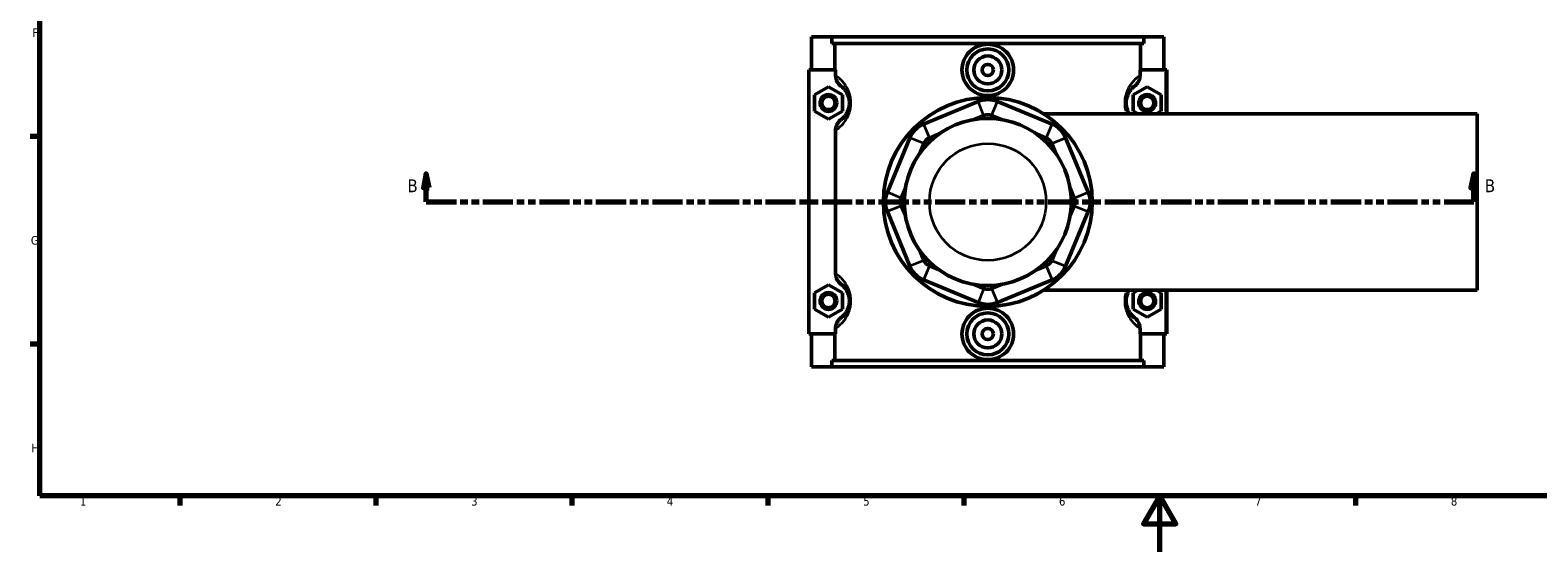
# Model space of a CAD drawing. Header units: millimetres. Extents: x 0 to 898, y -421 to 994.
# Tile 2 of 7: x 17 to 556, y 0 to 187. Entities that reach past the tile are written whole.
import ezdxf

# ---------------------------------------------------------------- set-up
doc = ezdxf.new("R2010")
doc.units = ezdxf.units.MM
doc.linetypes.add('DOUBLE_DASH_CHAIN', pattern=[1.2403, 0.6614, -0.0827, 0.1654, -0.0827, 0.1654, -0.0827])
for name, color, linetype, lineweight in [('Border (ANSI)', 7, 'Continuous', 70), ('Section Line (ANSI)', 7, 'DOUBLE_DASH_CHAIN', 70), ('Visible (ANSI)', 7, 'Continuous', 50), ('Visible Narrow (ANSI)', 7, 'Continuous', 35)]:
    doc.layers.add(name, color=color, linetype=linetype, lineweight=lineweight)
doc.styles.add('Label Text (ANSI)', font='tahoma.ttf')
doc.styles.add('Note Text (ANSI)', font='tahoma.ttf')

# ---------------------------------------------------------------- blocks, each defined once
blk = doc.blocks.new('Borders Default Border')
at = {"layer": 'Border (ANSI)'}
for p, q in [((20, 148.5), (16.55, 148.5)), ((20, 74.25), (16.55, 74.25)), ((70.08, 20), (70.08, 16.55)), ((140.17, 20), (140.17, 16.55)), ((210.25, 20), (210.25, 16.55)), ((280.33, 20), (280.33, 16.55)), ((350.42, 20), (350.42, 16.55)), ((490.58, 20), (490.58, 16.55))]:
    blk.add_line(p, q, dxfattribs=at)
at = {"layer": 'Border (ANSI)', "flags": 128}
for points in [[(20, 20), (20, 574), (821, 574), (821, 20), (20, 20)], [(420.5, 0), (420.5, 20), (414.73, 10), (426.27, 10), (420.5, 20)]]:
    blk.add_lwpolyline(points, dxfattribs=at)
at = {"layer": 'Border (ANSI)', "color": 230, "true_color": 0xff0080, "char_height": 3.05, "attachment_point": 7, "style": 'Note Text (ANSI)'}
for s, insert in [('F', (17.29, 184.1)), ('G', (16.81, 109.79)), ('H', (16.97, 35.6)), ('1', (34.35, 16.55)), ('2', (104.2, 16.55)), ('3', (174.26, 16.49)), ('4', (244.23, 16.55)), ('5', (314.48, 16.49)), ('6', (384.49, 16.49)), ('7', (454.6, 16.55)), ('8', (524.63, 16.48))]:
    blk.add_mtext(s, dxfattribs=dict(at, insert=insert))
blk = doc.blocks.new('2dTransSection0')
at = {"layer": 'Section Line (ANSI)', "linetype": 'Continuous'}
for p, q in [((158.21, 135.1), (157.21, 130.1)), ((158.21, 130.1), (158.21, 135.1)), ((159.21, 130.1), (158.21, 135.1)), ((532.8, 135.1), (531.8, 130.1)), ((532.8, 130.1), (532.8, 135.1)), ((533.8, 130.1), (532.8, 135.1)), ((157.21, 130.1), (159.21, 130.1)), ((158.21, 125.1), (158.21, 130.1)), ((531.8, 130.1), (533.8, 130.1)), ((532.8, 125.1), (532.8, 130.1)), ((158.21, 125.1), (168.83, 125.1)), ((522.19, 125.1), (532.8, 125.1))]:
    blk.add_line(p, q, dxfattribs=at)
at = {"layer": 'Section Line (ANSI)', "linetype": 'DOUBLE_DASH_CHAIN', "ltscale": 16.303146}
blk.add_line((158.21, 125.1), (532.8, 125.1), dxfattribs=at)
at = {"layer": 'Section Line (ANSI)', "linetype": 'Continuous', "flags": 128}
for points in [[(159.21, 130.1), (158.21, 135.1), (157.21, 130.1), (159.21, 130.1)], [(533.8, 130.1), (532.8, 135.1), (531.8, 130.1), (533.8, 130.1)]]:
    blk.add_lwpolyline(points, dxfattribs=at)
at = {"layer": 'Section Line (ANSI)'}
for points in [[(159.21, 130.1), (158.21, 135.1), (157.21, 130.1), (159.21, 130.1)], [(533.8, 130.1), (532.8, 135.1), (531.8, 130.1), (533.8, 130.1)]]:
    blk.add_solid(points, dxfattribs=at)
at = {"layer": 'Section Line (ANSI)', "char_height": 4.57, "attachment_point": 7, "style": 'Label Text (ANSI)'}
for insert in [(151.46, 128.6), (536.76, 128.6)]:
    blk.add_mtext('B', dxfattribs=dict(at, insert=insert))

msp = doc.modelspace()

# ---------------------------------------------------------------- linework, layer by layer
at = {"layer": 'Visible (ANSI)'}
for p, q in [((296.031, 184.101), (296.031, 172.301)), ((296.031, 184.101), (303.238, 184.101)), ((303.238, 184.101), (414.824, 184.101)), ((303.238, 181.741), (303.238, 184.101)), ((414.824, 184.101), (414.824, 181.741)), ((414.824, 184.101), (422.031, 184.101)), ((422.031, 184.101), (422.031, 172.301)), ((414.824, 181.741), (303.238, 181.741)), ((304.377, 172.301), (304.377, 181.741)), ((413.685, 172.301), (413.685, 181.741)), ((304.592, 172.301), (295.031, 172.301)), ((295.031, 172.301), (295.031, 77.901)), ((304.592, 172.301), (304.592, 170.282)), ((413.47, 170.282), (413.47, 172.301)), ((413.47, 172.301), (422.531, 172.301)), ((422.531, 172.301), (423.031, 172.301)), ((423.031, 156.601), (423.031, 172.301)), ((297.031, 163.387), (302.031, 166.274)), ((297.031, 157.614), (297.031, 163.387)), ((302.031, 166.274), (307.031, 163.387)), ((307.031, 163.387), (307.031, 157.614)), ((416.031, 166.274), (411.031, 163.387)), ((411.031, 163.387), (411.031, 157.614)), ((421.031, 163.387), (416.031, 166.274)), ((421.031, 157.614), (421.031, 163.387)), ((302.031, 154.727), (297.031, 157.614)), ((307.031, 157.614), (302.031, 154.727)), ((355.587, 161.024), (336.065, 152.938)), ((381.998, 152.938), (362.475, 161.024)), ((379.1, 156.601), (534.031, 156.601)), ((411.031, 157.614), (412.786, 156.601)), ((419.276, 156.601), (421.031, 157.614)), ((534.031, 93.601), (534.031, 156.601)), ((354.131, 154.576), (357.654, 156.035)), ((360.409, 156.035), (363.931, 154.576)), ((304.592, 150.719), (304.592, 99.482)), ((331.194, 148.067), (323.108, 128.545)), ((334.724, 142.478), (336.183, 146)), ((338.131, 147.949), (341.654, 149.408)), ((376.409, 149.408), (379.931, 147.949)), ((381.879, 146), (383.338, 142.478)), ((394.955, 128.545), (386.868, 148.067)), ((328.097, 126.478), (329.556, 130)), ((388.507, 130), (389.966, 126.478)), ((323.108, 121.656), (331.194, 102.134)), ((329.556, 120.201), (328.097, 123.723)), ((386.868, 102.134), (394.955, 121.656)), ((389.966, 123.723), (388.507, 120.201)), ((336.183, 104.201), (334.724, 107.723)), ((383.338, 107.723), (381.879, 104.201)), ((336.065, 97.263), (355.587, 89.177)), ((341.654, 100.794), (338.131, 102.252)), ((362.475, 89.177), (381.998, 97.263)), ((379.931, 102.252), (376.409, 100.794)), ((297.031, 92.587), (302.031, 95.474)), ((297.031, 86.814), (297.031, 92.587)), ((302.031, 95.474), (307.031, 92.587)), ((307.031, 92.587), (307.031, 86.814)), ((357.654, 94.166), (354.131, 95.625)), ((363.931, 95.625), (360.409, 94.166)), ((379.1, 93.601), (534.031, 93.601)), ((412.786, 93.601), (411.031, 92.587)), ((411.031, 92.587), (411.031, 86.814)), ((421.031, 92.587), (419.276, 93.601)), ((421.031, 86.814), (421.031, 92.587)), ((423.031, 77.901), (423.031, 93.601)), ((302.031, 83.927), (297.031, 86.814)), ((307.031, 86.814), (302.031, 83.927)), ((411.031, 86.814), (416.031, 83.927)), ((416.031, 83.927), (421.031, 86.814)), ((295.031, 77.901), (304.592, 77.901)), ((296.031, 77.901), (296.031, 66.101)), ((304.377, 68.461), (304.377, 77.901)), ((304.592, 79.919), (304.592, 77.901)), ((413.47, 77.901), (413.47, 79.919)), ((422.531, 77.901), (413.47, 77.901)), ((413.685, 68.461), (413.685, 77.901)), ((422.031, 77.901), (422.031, 66.101)), ((423.031, 77.901), (422.531, 77.901)), ((303.238, 66.101), (296.031, 66.101)), ((414.824, 68.461), (303.238, 68.461)), ((303.238, 66.101), (303.238, 68.461)), ((303.238, 66.101), (414.824, 66.101)), ((414.824, 68.461), (414.824, 66.101)), ((422.031, 66.101), (414.824, 66.101))]:
    msp.add_line(p, q, dxfattribs=at)
for centre, radius in [((359.031, 172.301), 7.5), ((359.031, 172.301), 5), ((359.031, 172.301), 2), ((302.031, 160.501), 3), ((302.031, 160.501), 2.4), ((359.031, 125.101), 37.35), ((416.031, 160.501), 3), ((416.031, 160.501), 2.4), ((359.031, 125.101), 29.88), ((302.031, 89.701), 3), ((302.031, 89.701), 2.4), ((416.031, 89.701), 3), ((416.031, 89.701), 2.4), ((359.031, 77.901), 7.5), ((359.031, 77.901), 5), ((359.031, 77.901), 2)]:
    msp.add_circle(centre, radius, dxfattribs=at)
for centre, radius, start, end in [((359.031, 152.709), 9, 67.5, 112.5), ((339.509, 144.623), 9, 112.5, 157.5), ((359.031, 152.709), 3.6, 67.5, 112.5), ((378.553, 144.623), 9, 22.5, 67.5), ((339.509, 144.623), 3.6, 112.5, 157.5), ((378.553, 144.623), 3.6, 22.5, 67.5), ((331.423, 125.101), 9, 157.5, 202.5), ((331.423, 125.101), 3.6, 157.5, 202.5), ((386.64, 125.101), 3.6, 337.5, 22.5), ((386.64, 125.101), 9, 337.5, 22.5), ((339.509, 105.578), 3.6, 202.5, 247.5), ((378.553, 105.578), 3.6, 292.5, 337.5), ((339.509, 105.578), 9, 202.5, 247.5), ((378.553, 105.578), 9, 292.5, 337.5), ((359.031, 97.492), 3.6, 247.5, 292.5), ((359.031, 97.492), 9, 247.5, 292.5)]:
    msp.add_arc(centre, radius, start, end, dxfattribs=at)
for points, knots in [([(368.279, 172.301), (368.279, 171.14), (368.043, 169.905), (367.093, 167.639), (366.378, 166.608), (364.734, 164.984), (363.697, 164.282), (361.424, 163.35), (360.189, 163.121), (357.873, 163.121), (356.638, 163.35), (354.366, 164.282), (353.328, 164.984), (351.685, 166.608), (350.97, 167.639), (350.019, 169.905), (349.784, 171.14), (349.784, 173.461), (350.019, 174.696), (350.97, 176.962), (351.685, 177.993), (353.328, 179.617), (354.366, 180.32), (356.638, 181.251), (357.873, 181.48), (360.189, 181.48), (361.424, 181.251), (363.697, 180.32), (364.734, 179.617), (366.378, 177.993), (367.093, 176.962), (368.043, 174.696), (368.279, 173.461), (368.279, 172.301)], [0, 0, 0, 0, 0.3480565, 0.3480565, 0.6961131, 0.6961131, 1.0435674, 1.0435674, 1.3910217, 1.3910217, 1.7384759, 1.7384759, 2.0859302, 2.0859302, 2.4339868, 2.4339868, 2.7820433, 2.7820433, 3.1300999, 3.1300999, 3.4781564, 3.4781564, 3.8256107, 3.8256107, 4.173065, 4.173065, 4.5205192, 4.5205192, 4.8679735, 4.8679735, 5.2160301, 5.2160301, 5.5640866, 5.5640866, 5.5640866, 5.5640866]), ([(304.592, 170.282), (304.592, 169.873), (304.648, 169.465), (304.866, 168.676), (305.027, 168.298), (305.562, 167.385), (306.001, 166.897), (306.521, 166.508)], [-0.44052101, -0.44052101, -0.44052101, -0.44052101, -0.31759651, -0.31759651, -0.19482912, -0.19482912, 0, 0, 0, 0]), ([(411.541, 166.508), (411.893, 166.771), (412.209, 167.08), (412.75, 167.777), (412.973, 168.164), (413.356, 169.118), (413.47, 169.697), (413.47, 170.282)], [-0.44006484, -0.44006484, -0.44006484, -0.44006484, -0.30841323, -0.30841323, -0.17543123, -0.17543123, 0, 0, 0, 0]), ([(306.521, 166.508), (306.67, 166.397), (306.834, 166.266), (307.185, 165.954), (307.369, 165.777), (307.786, 165.321), (308.022, 165.033), (308.477, 164.354), (308.697, 163.973), (309.053, 163.164), (309.197, 162.761), (309.394, 161.972), (309.459, 161.605), (309.519, 160.986), (309.531, 160.743), (309.531, 160.501), (309.531, 160.258), (309.519, 160.015), (309.459, 159.396), (309.394, 159.029), (309.197, 158.241), (309.053, 157.837), (308.697, 157.028), (308.477, 156.647), (308.022, 155.968), (307.786, 155.68), (307.369, 155.224), (307.185, 155.047), (306.834, 154.735), (306.67, 154.604), (306.521, 154.493)], [0.5650663, 0.5650663, 0.5650663, 0.5650663, 0.8677838, 0.8677838, 1.1563526, 1.1563526, 1.4874131, 1.4874131, 1.7934329, 1.7934329, 2.0358059, 2.0358059, 2.2222466, 2.2222466, 2.338772, 2.338772, 2.338772, 2.4552975, 2.4552975, 2.6417382, 2.6417382, 2.8841111, 2.8841111, 3.190131, 3.190131, 3.5211915, 3.5211915, 3.8097603, 3.8097603, 4.1124778, 4.1124778, 4.1124778, 4.1124778]), ([(409.625, 156.601), (409.467, 156.86), (409.311, 157.151), (409.009, 157.837), (408.865, 158.241), (408.669, 159.029), (408.603, 159.396), (408.543, 160.015), (408.531, 160.258), (408.531, 160.501), (408.531, 160.743), (408.543, 160.986), (408.603, 161.605), (408.669, 161.972), (408.865, 162.761), (409.009, 163.164), (409.365, 163.973), (409.585, 164.354), (410.04, 165.033), (410.276, 165.321), (410.693, 165.777), (410.878, 165.954), (411.228, 166.266), (411.393, 166.397), (411.541, 166.508)], [1.5710258, 1.5710258, 1.5710258, 1.5710258, 1.7934329, 1.7934329, 2.0358058, 2.0358058, 2.2222466, 2.2222466, 2.338772, 2.338772, 2.338772, 2.4552974, 2.4552974, 2.6417381, 2.6417381, 2.8841111, 2.8841111, 3.1901305, 3.1901305, 3.5211912, 3.5211912, 3.8097613, 3.8097613, 4.1124778, 4.1124778, 4.1124778, 4.1124778]), ([(306.521, 154.493), (306.169, 154.23), (305.854, 153.921), (305.312, 153.224), (305.09, 152.837), (304.707, 151.883), (304.592, 151.304), (304.592, 150.719)], [-0.44006484, -0.44006484, -0.44006484, -0.44006484, -0.30841323, -0.30841323, -0.17543123, -0.17543123, 0, 0, 0, 0]), ([(304.592, 99.482), (304.592, 99.073), (304.648, 98.665), (304.866, 97.876), (305.027, 97.498), (305.562, 96.585), (306.001, 96.097), (306.521, 95.708)], [-0.44052101, -0.44052101, -0.44052101, -0.44052101, -0.31759651, -0.31759651, -0.19482912, -0.19482912, 0, 0, 0, 0]), ([(306.521, 95.708), (306.67, 95.597), (306.834, 95.466), (307.185, 95.154), (307.369, 94.977), (307.786, 94.521), (308.022, 94.233), (308.477, 93.554), (308.697, 93.173), (309.053, 92.364), (309.197, 91.961), (309.394, 91.172), (309.459, 90.805), (309.519, 90.186), (309.531, 89.943), (309.531, 89.701), (309.531, 89.458), (309.519, 89.215), (309.459, 88.596), (309.394, 88.229), (309.197, 87.441), (309.053, 87.037), (308.697, 86.228), (308.477, 85.847), (308.022, 85.168), (307.786, 84.88), (307.369, 84.424), (307.185, 84.247), (306.834, 83.935), (306.67, 83.804), (306.521, 83.693)], [0.5650663, 0.5650663, 0.5650663, 0.5650663, 0.8677832, 0.8677832, 1.1563527, 1.1563527, 1.4874133, 1.4874133, 1.7934329, 1.7934329, 2.0358059, 2.0358059, 2.2222466, 2.2222466, 2.338772, 2.338772, 2.338772, 2.4552975, 2.4552975, 2.6417382, 2.6417382, 2.8841111, 2.8841111, 3.1901307, 3.1901307, 3.5211913, 3.5211913, 3.8097608, 3.8097608, 4.1124778, 4.1124778, 4.1124778, 4.1124778]), ([(411.541, 83.693), (411.393, 83.804), (411.228, 83.935), (410.878, 84.247), (410.693, 84.424), (410.276, 84.88), (410.04, 85.168), (409.585, 85.847), (409.365, 86.228), (409.009, 87.037), (408.865, 87.441), (408.669, 88.229), (408.603, 88.596), (408.543, 89.215), (408.531, 89.458), (408.531, 89.701), (408.531, 89.943), (408.543, 90.186), (408.603, 90.805), (408.669, 91.172), (408.865, 91.961), (409.009, 92.364), (409.311, 93.05), (409.467, 93.341), (409.625, 93.6)], [0.5647761, 0.5647761, 0.5647761, 0.5647761, 0.8674821, 0.8674821, 1.1560659, 1.1560659, 1.4871275, 1.4871275, 1.7931428, 1.7931428, 2.0355158, 2.0355158, 2.2219565, 2.2219565, 2.3384819, 2.3384819, 2.3384819, 2.4550074, 2.4550074, 2.6414481, 2.6414481, 2.883821, 2.883821, 3.1062281, 3.1062281, 3.1062281, 3.1062281]), ([(368.279, 77.901), (368.279, 76.74), (368.043, 75.505), (367.093, 73.239), (366.378, 72.208), (364.734, 70.584), (363.697, 69.882), (361.424, 68.95), (360.189, 68.721), (357.873, 68.721), (356.638, 68.95), (354.366, 69.882), (353.328, 70.584), (351.685, 72.208), (350.97, 73.239), (350.019, 75.505), (349.784, 76.74), (349.784, 77.901), (349.784, 79.061), (350.019, 80.296), (350.97, 82.562), (351.685, 83.593), (353.328, 85.217), (354.366, 85.92), (356.638, 86.851), (357.873, 87.08), (360.189, 87.08), (361.424, 86.851), (363.697, 85.92), (364.734, 85.217), (366.378, 83.593), (367.093, 82.562), (368.043, 80.296), (368.279, 79.061), (368.279, 77.901)], [2.7820433, 2.7820433, 2.7820433, 2.7820433, 3.1300999, 3.1300999, 3.4781564, 3.4781564, 3.8256107, 3.8256107, 4.173065, 4.173065, 4.5205192, 4.5205192, 4.8679735, 4.8679735, 5.2160301, 5.2160301, 5.5640866, 5.5640866, 5.5640866, 5.9121432, 5.9121432, 6.2601997, 6.2601997, 6.607654, 6.607654, 6.9551083, 6.9551083, 7.3025625, 7.3025625, 7.6500168, 7.6500168, 7.9980734, 7.9980734, 8.3461299, 8.3461299, 8.3461299, 8.3461299]), ([(306.521, 83.693), (306.169, 83.43), (305.854, 83.121), (305.312, 82.424), (305.09, 82.037), (304.707, 81.083), (304.592, 80.504), (304.592, 79.919)], [-0.44006484, -0.44006484, -0.44006484, -0.44006484, -0.30841323, -0.30841323, -0.17543123, -0.17543123, 0, 0, 0, 0]), ([(413.47, 79.919), (413.47, 80.328), (413.414, 80.736), (413.196, 81.525), (413.036, 81.903), (412.501, 82.816), (412.061, 83.304), (411.541, 83.693)], [-0.44052101, -0.44052101, -0.44052101, -0.44052101, -0.31759651, -0.31759651, -0.19482912, -0.19482912, 0, 0, 0, 0])]:
    msp.add_open_spline(points, degree=3, knots=knots, dxfattribs=at)
at = {"layer": 'Visible Narrow (ANSI)'}
for p, q in [((422.531, 171.516), (422.531, 157.386)), ((357.55, 156.284), (355.69, 160.774)), ((360.512, 156.284), (362.372, 160.774)), ((336.168, 152.688), (338.028, 148.198)), ((380.034, 148.198), (381.894, 152.688)), ((335.934, 146.104), (331.444, 147.963)), ((382.129, 146.104), (386.619, 147.963)), ((327.847, 126.582), (323.357, 128.441)), ((390.215, 126.582), (394.705, 128.441)), ((327.847, 123.62), (323.357, 121.76)), ((390.215, 123.62), (394.705, 121.76)), ((335.934, 104.097), (331.444, 102.238)), ((382.129, 104.097), (386.619, 102.238)), ((338.028, 102.003), (336.168, 97.513)), ((380.034, 102.003), (381.894, 97.513)), ((357.55, 93.917), (355.69, 89.427)), ((360.512, 93.917), (362.372, 89.427)), ((422.531, 92.816), (422.531, 78.686))]:
    msp.add_line(p, q, dxfattribs=at)
msp.add_circle((359.031, 125.101), 20.88, dxfattribs=at)
for points, knots in [([(305.069, 151.045), (305.266, 151.187), (305.478, 151.348), (306, 151.775), (306.321, 152.059), (307.047, 152.787), (307.457, 153.249), (308.25, 154.334), (308.632, 154.944), (309.252, 156.24), (309.503, 156.885), (309.845, 158.146), (309.959, 158.734), (310.063, 159.724), (310.084, 160.112), (310.084, 160.501), (310.084, 160.889), (310.063, 161.277), (309.959, 162.267), (309.845, 162.856), (309.503, 164.117), (309.252, 164.761), (308.632, 166.057), (308.25, 166.667), (307.457, 167.752), (307.047, 168.214), (306.321, 168.942), (306, 169.226), (305.478, 169.653), (305.266, 169.814), (305.069, 169.956)], [-4.0276963, -4.0276963, -4.0276963, -4.0276963, -3.8097603, -3.8097603, -3.5211915, -3.5211915, -3.190131, -3.190131, -2.8841111, -2.8841111, -2.6417382, -2.6417382, -2.4552975, -2.4552975, -2.338772, -2.338772, -2.338772, -2.2222466, -2.2222466, -2.0358059, -2.0358059, -1.7934329, -1.7934329, -1.4874131, -1.4874131, -1.1563526, -1.1563526, -0.8677838, -0.8677838, -0.6498477, -0.6498477, -0.6498477, -0.6498477]), ([(413.186, 170.091), (412.936, 169.919), (412.66, 169.715), (412.062, 169.226), (411.741, 168.942), (411.016, 168.214), (410.605, 167.752), (409.813, 166.667), (409.43, 166.057), (408.81, 164.761), (408.56, 164.117), (408.218, 162.856), (408.104, 162.267), (407.999, 161.277), (407.979, 160.889), (407.979, 160.501), (407.979, 160.112), (407.999, 159.724), (408.104, 158.734), (408.218, 158.146), (408.369, 157.587), (408.372, 157.576), (408.375, 157.566)], [-4.100452, -4.100452, -4.100452, -4.100452, -3.8097613, -3.8097613, -3.5211912, -3.5211912, -3.1901305, -3.1901305, -2.8841111, -2.8841111, -2.6417381, -2.6417381, -2.4552974, -2.4552974, -2.338772, -2.338772, -2.338772, -2.2222466, -2.2222466, -2.0358058, -2.0358058, -2.0322066, -2.0322066, -2.0322066, -2.0322066]), ([(305.069, 80.245), (305.266, 80.387), (305.478, 80.548), (306, 80.975), (306.321, 81.259), (307.047, 81.987), (307.457, 82.449), (308.25, 83.534), (308.632, 84.144), (309.252, 85.44), (309.503, 86.085), (309.845, 87.346), (309.959, 87.934), (310.063, 88.924), (310.084, 89.312), (310.084, 89.701), (310.084, 90.089), (310.063, 90.477), (309.959, 91.467), (309.845, 92.056), (309.503, 93.317), (309.252, 93.961), (308.632, 95.257), (308.25, 95.867), (307.457, 96.952), (307.047, 97.414), (306.321, 98.142), (306, 98.426), (305.478, 98.853), (305.266, 99.014), (305.069, 99.156)], [-4.0276963, -4.0276963, -4.0276963, -4.0276963, -3.8097608, -3.8097608, -3.5211913, -3.5211913, -3.1901307, -3.1901307, -2.8841111, -2.8841111, -2.6417382, -2.6417382, -2.4552975, -2.4552975, -2.338772, -2.338772, -2.338772, -2.2222466, -2.2222466, -2.0358059, -2.0358059, -1.7934329, -1.7934329, -1.4874133, -1.4874133, -1.1563527, -1.1563527, -0.8677832, -0.8677832, -0.6498477, -0.6498477, -0.6498477, -0.6498477]), ([(408.375, 92.635), (408.372, 92.625), (408.369, 92.614), (408.218, 92.056), (408.104, 91.467), (407.999, 90.477), (407.979, 90.089), (407.979, 89.701), (407.979, 89.312), (407.999, 88.924), (408.104, 87.934), (408.218, 87.346), (408.56, 86.085), (408.81, 85.44), (409.43, 84.144), (409.813, 83.534), (410.605, 82.449), (411.016, 81.987), (411.741, 81.259), (412.062, 80.975), (412.66, 80.486), (412.936, 80.282), (413.186, 80.11)], [-2.6450473, -2.6450473, -2.6450473, -2.6450473, -2.6414481, -2.6414481, -2.4550074, -2.4550074, -2.3384819, -2.3384819, -2.3384819, -2.2219565, -2.2219565, -2.0355158, -2.0355158, -1.7931428, -1.7931428, -1.4871275, -1.4871275, -1.1560659, -1.1560659, -0.8674821, -0.8674821, -0.5768018, -0.5768018, -0.5768018, -0.5768018])]:
    msp.add_open_spline(points, degree=3, knots=knots, dxfattribs=at)

# ---------------------------------------------------------------- block references
msp.add_blockref('Borders Default Border', (0, 0))
at = {"layer": 'Section Line (ANSI)'}
msp.add_blockref('2dTransSection0', (0, 0), dxfattribs=at)

doc.saveas('drawing.dxf')
